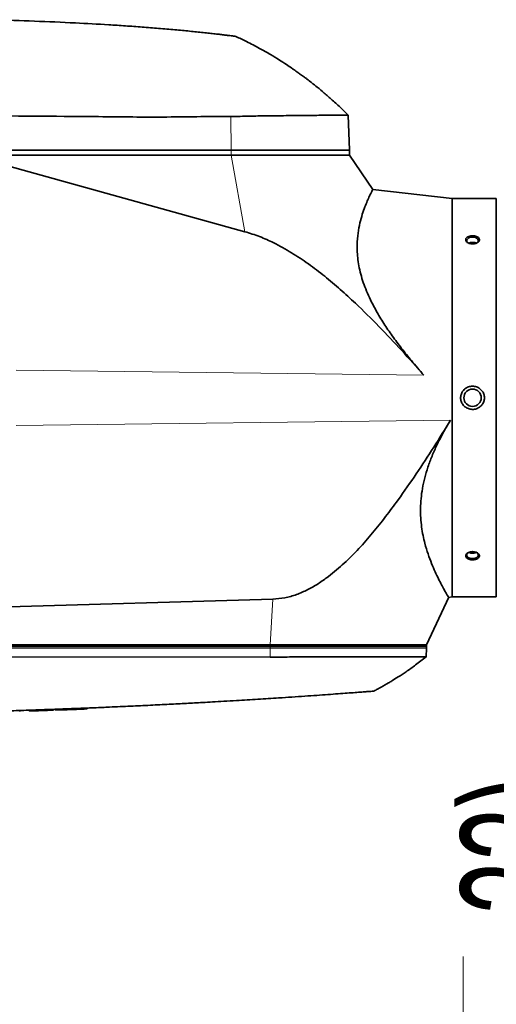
# Model space of a CAD drawing. Header units: millimetres. Extents: x 0 to 11920, y 0 to 8400.
# Tile 39 of 120: x 4502 to 4782, y 7000 to 7578. Entities that reach past the tile are written whole.
import ezdxf

# ---------------------------------------------------------------- set-up
doc = ezdxf.new("R2010")
doc.units = ezdxf.units.MM
doc.header["$LTSCALE"] = 20
doc.styles.add('SLDTEXTSTYLE0', font='TXT', dxfattribs={"width": 0.605})
doc.dimstyles.new('SLDDIMSTYLE2', dxfattribs={"dimtxt": 70, "dimasz": 70, "dimexe": 0, "dimexo": 0.0625, "dimgap": 17.5, "dimtad": 1, "dimdec": 1, "dimrnd": 1e-09, "dimzin": 12, "dimdsep": 46, "dimtxsty": 'SLDTEXTSTYLE0', "dimsah": 1, "dimcen": 0.09, "dimadec": 0, "dimazin": 3, "dimtfac": 1, "dimtmove": 0, "dimatfit": 0, "dimfxl": 1, "dimfrac": 2, "dimtolj": 1, "dimtzin": 12, "dimarcsym": 0})

# ---------------------------------------------------------------- blocks, each defined once
blk = doc.blocks.new('SW_SYMBOL_HOLE_DEPTH')
at = {"color": 0, "linetype": 'Continuous', "lineweight": 18}
for p, q in [((0, 17500), (16000, 17500)), ((8000, 17500), (8000, 1500)), ((2000, 11100), (8000, 1500)), ((14000, 11100), (8000, 1500))]:
    blk.add_line(p, q, dxfattribs=at)
blk = doc.blocks.new('_D_83')
at = {"color": 7, "linetype": 'Continuous', "lineweight": 0}
for p, q in [((4851.83, 7409.12), (4851.83, 7529.12)), ((5477.07, 7409.12), (4821.83, 7409.12)), ((4851.83, 7409.12), (4851.83, 7303.12)), ((5491.75, 7303.12), (4821.83, 7303.12)), ((4851.83, 7303.12), (4851.83, 6421.16))]:
    blk.add_line(p, q, dxfattribs=at)
at = {"color": 7, "linetype": 'Continuous', "lineweight": 18}
for points in [[(4851.83, 7409.12), (4861.83, 7479.12), (4841.83, 7479.12)], [(4851.83, 7303.12), (4841.83, 7233.12), (4861.83, 7233.12)]]:
    blk.add_solid(points, dxfattribs=at)
at = {"color": 7, "linetype": 'Continuous', "lineweight": 18, "xscale": 0.004511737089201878, "yscale": 0.004511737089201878, "zscale": 0.004511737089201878, "rotation": 89.9999999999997}
blk.add_blockref('SW_SYMBOL_HOLE_DEPTH', (4841.72, 6955.68), dxfattribs=at)
at = {"color": 7, "linetype": 'Continuous', "lineweight": 18, "char_height": 70, "attachment_point": 1, "rotation": 90, "style": 'SLDTEXTSTYLE0'}
for s, insert in [('22)', (4761.4, 7052.37)), ('(4x M12', (4761.4, 6607.82)), ('106', (4761.4, 6421.16))]:
    blk.add_mtext(s, dxfattribs=dict(at, insert=insert))

msp = doc.modelspace()

# ---------------------------------------------------------------- linework, layer by layer
at = {"color": 8, "linetype": 'Continuous', "lineweight": 18}
for p, q in [((4626.215669, 7521.354085), (4626.39971, 7501.615361)), ((4626.427681, 7501.615361), (4626.427681, 7498.615361)), ((4634.520025, 7453.681373), (4626.427681, 7498.615361)), ((4500.021951, 7372.412824), (4739.729383, 7369.368473)), ((4500.021951, 7339.817897), (4755.482021, 7343.062311)), ((4650.952369, 7237.840051), (4649.404496, 7211.115361)), ((4329.544571, 7209.115361), (4649.400159, 7209.115361)), ((4649.377382, 7203.864211), (4649.400159, 7209.115361)), ((4649.400159, 7209.115361), (4649.404496, 7210.115361)), ((4649.400159, 7209.115361), (4741.327721, 7209.115361)), ((4649.404496, 7210.115361), (4649.404496, 7211.115361)), ((4527.048893, 7172.820409), (4527.048893, 7173.320409))]:
    msp.add_line(p, q, dxfattribs=at)
at = {"color": 7, "linetype": 'Continuous', "lineweight": 35}
for p, q in [((4695.957879, 7501.615361), (4695.240349, 7522.162727)), ((4403.815708, 7501.615361), (4626.427681, 7501.615361)), ((4626.427681, 7501.615361), (4696.062642, 7501.615361)), ((4696.062642, 7498.615361), (4696.062642, 7501.615361)), ((4471.905684, 7498.615361), (4626.427681, 7498.615361)), ((4634.520025, 7453.681373), (4471.905684, 7498.615361)), ((4626.427681, 7498.615361), (4696.062642, 7498.615361)), ((4709.693979, 7478.406072), (4696.062642, 7498.615361)), ((4756.362642, 7473.115361), (4709.647698, 7478.437856)), ((4782.362642, 7473.115361), (4756.362642, 7473.115361)), ((4756.362642, 7239.115361), (4756.362642, 7473.115361)), ((4782.362642, 7473.115361), (4782.362642, 7239.115361)), ((4395.471791, 7230.322729), (4650.952369, 7237.840051)), ((4741.362642, 7211.115361), (4754.338449, 7238.942069)), ((4754.261435, 7238.875958), (4756.362642, 7239.115361)), ((4756.362642, 7239.115361), (4782.362642, 7239.115361)), ((4649.404496, 7211.115361), (4323.362642, 7211.115361)), ((4329.548909, 7210.115361), (4649.404496, 7210.115361)), ((4741.362642, 7211.115361), (4649.404496, 7211.115361)), ((4649.404496, 7210.115361), (4741.362642, 7210.115361)), ((4741.147031, 7203.941073), (4741.327721, 7209.115361)), ((4741.327721, 7209.115361), (4741.362642, 7210.115361)), ((4741.362642, 7210.115361), (4741.362642, 7211.115361)), ((4502.08289, 7171.95421), (4502.08289, 7172.45553)), ((4507.896893, 7172.145045), (4507.896893, 7172.645045)), ((4521.861893, 7172.629609), (4521.861893, 7173.129609)), ((4523.115893, 7172.675199), (4523.115893, 7173.175199)), ((4523.115893, 7172.675199), (4527.048893, 7172.820409)), ((4532.635482, 7173.032637), (4532.057611, 7173.010212)), ((4537.650893, 7173.224881), (4537.650893, 7173.72424)), ((4538.260587, 7173.252849), (4537.650893, 7173.228677)), ((4538.260587, 7173.252849), (4538.260587, 7173.752849)), ((4539.188234, 7173.289855), (4539.188234, 7173.789855)), ((4541.868891, 7173.395796), (4541.868891, 7173.897474))]:
    msp.add_line(p, q, dxfattribs=at)
at = {"color": 7, "linetype": 'Continuous', "lineweight": 35, "flags": 128}
for points in [[(4768.362642, 7450.511644), (4767.258663, 7450.399498), (4766.274318, 7450.07521), (4765.516276, 7449.573923), (4765.066681, 7448.949959), (4764.974254, 7448.270934), (4765.249012, 7447.610431), (4765.86118, 7447.040026), (4765.958688, 7446.978167)], [(4770.542912, 7446.853651), (4770.864103, 7447.040026), (4771.476271, 7447.610431), (4771.751029, 7448.270934), (4771.658603, 7448.949959), (4771.209008, 7449.573923), (4770.450965, 7450.07521), (4769.46662, 7450.399498), (4768.362642, 7450.511644)], [(4765.893567, 7265.211815), (4765.516276, 7264.920933), (4765.066681, 7264.296969), (4764.974254, 7263.617944), (4765.249012, 7262.957441), (4765.86118, 7262.387036), (4766.74442, 7261.968541), (4767.80302, 7261.747306), (4768.922263, 7261.747306), (4769.980863, 7261.968541), (4770.864103, 7262.387036), (4771.476271, 7262.957441), (4771.751029, 7263.617944), (4771.658603, 7264.296969), (4771.209008, 7264.920933), (4770.542912, 7265.377071)], [(4329.522129, 7203.941341), (4490.237928, 7203.905536), (4649.377382, 7203.864211)]]:
    msp.add_lwpolyline(points, dxfattribs=at)
at = {"color": 7, "linetype": 'Continuous', "lineweight": 35}
msp.add_circle((4768.362642, 7356.115361), 5.1, dxfattribs=at)
for start, end in [(271.900254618, 272.074301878), (272.138952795, 272.290268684)]:
    msp.add_arc((4355.362642, 11769.615361), 4600, start, end, dxfattribs=at)
for points, knots in [([(4480.166947, 7578.190949), (4482.317493, 7578.144783), (4500.550952, 7577.75336), (4525.329525, 7576.858185), (4551.210445, 7575.423376), (4564.289654, 7574.572677), (4572.461542, 7573.986206), (4578.965412, 7573.48427), (4583.80391, 7573.093197), (4588.612134, 7572.686016), (4593.291567, 7572.271494), (4597.751883, 7571.858685), (4602.035219, 7571.445868), (4606.139233, 7571.034071), (4610.044366, 7570.627134), (4613.676883, 7570.234531), (4617.042431, 7569.85847), (4620.085323, 7569.50758), (4622.700184, 7569.197468), (4624.857736, 7568.935522), (4626.593906, 7568.720657), (4627.931722, 7568.552561), (4628.786119, 7568.443892), (4629.193833, 7568.391798), (4629.171458, 7568.394641), (4629.163657, 7568.395633)], [0, 0, 0, 0, 0.035666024, 0.3023953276, 0.4110564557, 0.4654086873, 0.5197420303, 0.5467963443, 0.5738671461, 0.6017385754, 0.6295960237, 0.6566012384, 0.6836044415, 0.7113280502, 0.7390506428, 0.7670838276, 0.7951163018, 0.8240472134, 0.8529767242, 0.8796807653, 0.9063835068, 0.9339676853, 0.9615505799, 0.9865942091, 1, 1, 1, 1]), ([(4695.175835, 7522.180729), (4693.865572, 7523.494222), (4690.852552, 7526.514671), (4686.169575, 7530.815614), (4681.447597, 7534.943492), (4677.357856, 7538.332658), (4673.950967, 7541.038953), (4671.418565, 7542.981715), (4669.635766, 7544.317575), (4668.37825, 7545.245853), (4667.245063, 7546.071538), (4666.148593, 7546.860488), (4665.036916, 7547.650679), (4663.675087, 7548.606519), (4661.636723, 7550.012951), (4658.607618, 7552.045308), (4654.445139, 7554.724981), (4649.187005, 7557.935433), (4642.776725, 7561.583688), (4636.001417, 7565.180535), (4631.277904, 7567.380433), (4629.151778, 7568.370641)], [0, 0, 0, 0, 0.0687036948, 0.1579878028, 0.2354043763, 0.3009664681, 0.3546769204, 0.3965324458, 0.4191678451, 0.4371803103, 0.4544180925, 0.4710936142, 0.487206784, 0.5049294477, 0.5327112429, 0.5789212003, 0.6400156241, 0.7160365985, 0.8070490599, 0.9131497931, 1, 1, 1, 1]), ([(4626.215669, 7521.354085), (4619.52769, 7521.319296), (4606.15151, 7521.249718), (4579.403836, 7520.846748), (4535.607301, 7521.481687), (4486.641386, 7521.606189), (4439.18558, 7522.202308), (4415.459301, 7522.148631), (4403.596537, 7522.121793)], [0, 0, 0, 0, 0.09013309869, 0.18026919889, 0.36052589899, 0.68026011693, 0.84013512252, 1, 1, 1, 1]), ([(4695.155068, 7522.159748), (4695.167832, 7522.159791), (4695.202817, 7522.15991), (4694.52246, 7522.152829), (4693.191423, 7522.145465), (4691.153723, 7522.132274), (4688.47543, 7522.11011), (4685.198757, 7522.080018), (4681.338865, 7522.045592), (4676.864727, 7522.008576), (4671.844244, 7521.959807), (4666.368073, 7521.905422), (4660.438676, 7521.842063), (4654.025052, 7521.763445), (4646.264211, 7521.664733), (4638.741037, 7521.612276), (4631.686473, 7521.400161), (4628.039179, 7521.369443), (4626.215669, 7521.354085)], [0, 0, 0, 0, 0.0367239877, 0.1006546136, 0.1645852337, 0.230373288, 0.2961613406, 0.3600914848, 0.424021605, 0.4898087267, 0.5555958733, 0.6195338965, 0.6834719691, 0.749266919, 0.8150618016, 0.9068396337, 0.9534232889, 1, 1, 1, 1]), ([(4709.63992, 7478.369609), (4709.650302, 7478.389878), (4709.71969, 7478.525352), (4709.420452, 7477.943248), (4708.762469, 7476.649756), (4707.771867, 7474.604657), (4706.512728, 7471.83714), (4705.0626, 7468.294774), (4703.538884, 7463.997133), (4702.097354, 7458.874644), (4700.944046, 7452.921687), (4700.439268, 7447.077529), (4700.507002, 7441.773636), (4700.899823, 7437.242105), (4701.692171, 7432.467596), (4702.900522, 7427.533536), (4704.520195, 7422.534872), (4706.528863, 7417.474423), (4708.930717, 7412.346608), (4712.0993, 7406.412565), (4716.14421, 7399.762688), (4721.170217, 7392.403115), (4726.617969, 7385.119378), (4732.803007, 7377.392061), (4737.276344, 7372.210099), (4739.729383, 7369.368473)], [0, 0, 0, 0, 0.0099156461, 0.0662741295, 0.1172398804, 0.1682083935, 0.2205364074, 0.2728665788, 0.3262175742, 0.3795619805, 0.4346801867, 0.4897661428, 0.5216252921, 0.5534795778, 0.586227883, 0.6189742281, 0.6508595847, 0.6827479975, 0.7155232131, 0.7483039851, 0.7957950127, 0.8433044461, 0.8920486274, 0.940802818, 1, 1, 1, 1]), ([(4739.729383, 7369.368473), (4735.426711, 7374.226772), (4726.820904, 7383.943894), (4713.444834, 7398.093578), (4701.338142, 7409.9977), (4690.641875, 7419.779549), (4681.483398, 7427.554358), (4671.94068, 7434.845911), (4661.966268, 7441.489264), (4652.351077, 7446.815816), (4643.202198, 7450.978485), (4637.422407, 7452.777819), (4634.520025, 7453.681373)], [0, 0, 0, 0, 0.1425752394, 0.285165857, 0.4276885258, 0.5154893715, 0.6035749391, 0.6915638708, 0.7792663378, 0.8667449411, 0.9330845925, 1, 1, 1, 1]), ([(4771.521912, 7450.410131), (4771.246854, 7450.579578), (4770.660008, 7450.9411), (4769.441295, 7451.253092), (4768.068902, 7451.333572), (4766.713, 7451.141595), (4765.547008, 7450.697165), (4764.710997, 7450.048121), (4764.298788, 7449.270273), (4764.343822, 7448.452035), (4764.828693, 7447.681593), (4765.699265, 7447.040771), (4766.869886, 7446.603162), (4768.220708, 7446.427602), (4769.600312, 7446.544938), (4770.842692, 7446.945511), (4771.794534, 7447.575822), (4772.347041, 7448.35104), (4772.441212, 7449.16938), (4772.135578, 7449.883502), (4771.704295, 7450.253616), (4771.521912, 7450.410131)], [0, 0, 0, 0, 0.0474447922, 0.1012254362, 0.1557540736, 0.2107117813, 0.2655691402, 0.3198188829, 0.3731824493, 0.4257801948, 0.478107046, 0.5307809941, 0.5842358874, 0.6385425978, 0.6934188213, 0.7483670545, 0.8028521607, 0.8565010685, 0.9092997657, 0.9616442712, 1, 1, 1, 1]), ([(4768.362642, 7447.39663), (4767.98556, 7447.371789), (4767.231401, 7447.322107), (4766.451052, 7447.108027), (4766.168326, 7446.912872), (4766.133856, 7446.889079)], [0, 0, 0, 0, 0.4675441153, 0.9350830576, 1, 1, 1, 1]), ([(4770.531991, 7446.899742), (4770.404999, 7446.971488), (4770.001668, 7447.199356), (4769.218092, 7447.361638), (4768.600882, 7447.386885), (4768.362642, 7447.39663)], [0, 0, 0, 0, 0.2200698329, 0.698951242, 1, 1, 1, 1]), ([(4773.233201, 7351.230699), (4773.690037, 7351.742173), (4774.660432, 7352.828628), (4775.389319, 7354.964593), (4775.394791, 7357.25221), (4774.636105, 7359.397773), (4773.212803, 7361.189632), (4771.246981, 7362.453455), (4768.92385, 7363.029287), (4766.498824, 7362.813598), (4764.272853, 7361.803967), (4762.534512, 7360.12175), (4761.495096, 7357.994012), (4761.246684, 7355.695477), (4761.773122, 7353.480583), (4762.998079, 7351.557538), (4764.808835, 7350.109049), (4767.04565, 7349.299326), (4769.461828, 7349.267166), (4771.635903, 7349.948554), (4772.749604, 7350.842517), (4773.233201, 7351.230699)], [0, 0, 0, 0, 0.0473269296, 0.1005302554, 0.1524429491, 0.2037697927, 0.2556073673, 0.3087460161, 0.3633422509, 0.4189524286, 0.4747911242, 0.5299795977, 0.5838025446, 0.6361019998, 0.6874960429, 0.7390627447, 0.7917414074, 0.8459013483, 0.9012659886, 0.9571271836, 1, 1, 1, 1]), ([(4650.952369, 7237.840051), (4653.307737, 7238.031218), (4658.020654, 7238.41373), (4664.905336, 7240.422492), (4671.497581, 7243.303976), (4677.760312, 7246.942719), (4685.005457, 7252.080277), (4693.044833, 7258.89253), (4701.667083, 7267.514869), (4709.715827, 7276.711789), (4717.303471, 7286.295586), (4725.881684, 7297.855085), (4735.377475, 7311.427601), (4745.642445, 7327.111873), (4752.202244, 7337.745631), (4755.482021, 7343.062311)], [0, 0, 0, 0, 0.0464321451, 0.0929072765, 0.1400293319, 0.1873475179, 0.2345982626, 0.3138982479, 0.3934004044, 0.4732023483, 0.5531212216, 0.6327717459, 0.7551578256, 0.877583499, 1, 1, 1, 1]), ([(4754.249159, 7238.983704), (4754.255682, 7238.972335), (4754.273279, 7238.941663), (4753.774101, 7239.785354), (4752.879507, 7241.318522), (4751.667057, 7243.457991), (4750.14896, 7246.237473), (4748.358689, 7249.705372), (4746.36918, 7253.847813), (4744.263752, 7258.718345), (4742.17584, 7264.279195), (4740.47365, 7269.879378), (4739.223942, 7275.244378), (4738.378633, 7280.219021), (4737.84853, 7285.530724), (4737.710804, 7291.122897), (4738.033309, 7296.912511), (4738.842169, 7302.916691), (4740.193761, 7309.1197), (4742.091948, 7315.50736), (4744.50405, 7321.936216), (4747.393055, 7328.416845), (4750.690472, 7334.857772), (4753.46672, 7339.737685), (4755.109996, 7342.448585), (4755.482021, 7343.062311)], [0, 0, 0, 0, 0.0340401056, 0.0918320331, 0.1427032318, 0.1935773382, 0.2457662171, 0.2979584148, 0.3520931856, 0.4062283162, 0.4617454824, 0.5172520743, 0.5549724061, 0.5926869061, 0.631287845, 0.6698802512, 0.7077050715, 0.7455259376, 0.7848560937, 0.8241913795, 0.8645304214, 0.9048796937, 0.9463641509, 0.9878572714, 1, 1, 1, 1]), ([(4771.422146, 7261.749931), (4771.655816, 7261.940633), (4772.151336, 7262.345034), (4772.448901, 7263.11332), (4772.324945, 7263.926288), (4771.762722, 7264.679471), (4770.829763, 7265.287872), (4769.615773, 7265.681018), (4768.247537, 7265.803819), (4766.880708, 7265.632206), (4765.681314, 7265.184091), (4764.796351, 7264.519921), (4764.326381, 7263.729479), (4764.312552, 7262.910635), (4764.743079, 7262.151749), (4765.568155, 7261.525846), (4766.705748, 7261.093033), (4768.04257, 7260.898698), (4769.422837, 7260.973321), (4770.605164, 7261.274406), (4771.177256, 7261.607392), (4771.422146, 7261.749931)], [0, 0, 0, 0, 0.0474216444, 0.1005618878, 0.1530632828, 0.2054084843, 0.2582023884, 0.3118197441, 0.366260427, 0.4211899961, 0.4760902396, 0.5304399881, 0.5839194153, 0.63659336, 0.6889189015, 0.741516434, 0.7948574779, 0.8490629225, 0.9038899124, 0.9588590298, 1, 1, 1, 1]), ([(4766.195792, 7265.319725), (4766.423143, 7265.212748), (4766.95016, 7264.964764), (4768.004246, 7264.809371), (4769.147199, 7264.855365), (4770.055367, 7265.047984), (4770.445811, 7265.277412), (4770.565006, 7265.347452)], [0, 0, 0, 0, 0.1807717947, 0.419043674, 0.6572211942, 0.8953559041, 1, 1, 1, 1]), ([(4649.377382, 7203.864211), (4652.734832, 7203.867271), (4659.449733, 7203.873393), (4669.405034, 7203.883022), (4679.174441, 7203.892207), (4688.073822, 7203.900613), (4695.978585, 7203.907611), (4703.008966, 7203.913717), (4709.628739, 7203.919451), (4715.720504, 7203.924371), (4721.189387, 7203.929041), (4726.069827, 7203.932609), (4730.353132, 7203.936229), (4733.959887, 7203.938729), (4736.834937, 7203.941038), (4739.024121, 7203.942491), (4740.454657, 7203.943639), (4741.143361, 7203.944271), (4741.077344, 7203.944223), (4741.057255, 7203.944208)], [0, 0, 0, 0, 0.0672177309, 0.1344354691, 0.2043759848, 0.2743165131, 0.3317995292, 0.3892825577, 0.4484356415, 0.5075887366, 0.5650710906, 0.6225534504, 0.6817057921, 0.7408581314, 0.7983403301, 0.8558225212, 0.9149746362, 0.9741267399, 1, 1, 1, 1]), ([(4710.362642, 7183.834187), (4711.084637, 7184.219371), (4712.395542, 7184.918737), (4714.148603, 7185.886754), (4715.499629, 7186.647097), (4716.598329, 7187.275314), (4717.72593, 7187.928429), (4719.17045, 7188.778727), (4721.525707, 7190.196144), (4724.975373, 7192.349523), (4729.661125, 7195.444459), (4735.187916, 7199.323278), (4739.041165, 7202.316055), (4741.087092, 7203.905105)], [0, 0, 0, 0, 0.06680005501, 0.12128694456, 0.16346924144, 0.19335248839, 0.22460164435, 0.26984269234, 0.33018229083, 0.44899457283, 0.60177498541, 0.78855775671, 1, 1, 1, 1]), ([(4355.362642, 7170.115361), (4362.042356, 7170.123726), (4375.051443, 7170.140017), (4394.039212, 7170.266511), (4411.975368, 7170.452533), (4428.859766, 7170.692905), (4444.607429, 7170.972792), (4459.230776, 7171.281057), (4472.742288, 7171.607074), (4485.239368, 7171.943983), (4497.171857, 7172.296809), (4508.441392, 7172.658615), (4518.949653, 7173.021524), (4528.148821, 7173.358966), (4536.039146, 7173.663084), (4542.620866, 7173.927143), (4547.366335, 7174.123661), (4550.575068, 7174.259217), (4552.491233, 7174.341076), (4553.784653, 7174.396806), (4554.489749, 7174.427334), (4554.758698, 7174.438999), (4554.86904, 7174.443789), (4554.916043, 7174.445829), (4554.936425, 7174.446714), (4554.945335, 7174.447101), (4554.949244, 7174.447271), (4554.951122, 7174.447353), (4559.062194, 7174.625896), (4567.05933, 7174.983961), (4578.718215, 7175.536474), (4589.706132, 7176.084335), (4599.933354, 7176.618043), (4608.442402, 7177.080381), (4615.726328, 7177.48825), (4622.368129, 7177.869212), (4629.164304, 7178.26949), (4635.840116, 7178.67271), (4642.104994, 7179.059729), (4648.293492, 7179.450472), (4655.023105, 7179.884421), (4662.224837, 7180.359878), (4669.733484, 7180.868262), (4676.822057, 7181.359592), (4683.409192, 7181.826051), (4689.422918, 7182.260237), (4694.787937, 7182.654313), (4699.442382, 7183.001317), (4703.33923, 7183.295509), (4706.417535, 7183.530265), (4708.679281, 7183.704089), (4709.966323, 7183.803499), (4710.500221, 7183.844831), (4710.352789, 7183.833425), (4710.347911, 7183.833048)], [0, 0, 0, 0, 0.0501984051, 0.0977639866, 0.1426967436, 0.1849966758, 0.2246637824, 0.2610598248, 0.2949162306, 0.3262329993, 0.3550101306, 0.3846286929, 0.4109677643, 0.4340273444, 0.4538074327, 0.4703080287, 0.4835291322, 0.4895004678, 0.4944433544, 0.4979423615, 0.4992296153, 0.4997471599, 0.4999654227, 0.5000596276, 0.5001007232, 0.5001187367, 0.5001266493, 0.5001301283, 0.5001328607, 0.5310507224, 0.5602892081, 0.5878483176, 0.6137280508, 0.6372519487, 0.6518884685, 0.668553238, 0.6872462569, 0.7030556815, 0.718797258, 0.7344815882, 0.7501623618, 0.7708556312, 0.7916787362, 0.8124468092, 0.8331311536, 0.8539409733, 0.8747297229, 0.8954134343, 0.9161867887, 0.9370097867, 0.9576884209, 0.9784569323, 0.9992872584, 1, 1, 1, 1]), ([(4537.556324, 7173.224881), (4537.519259, 7173.223407), (4537.436075, 7173.2201), (4535.89635, 7173.159213), (4533.384819, 7173.061145), (4530.277261, 7172.941626), (4528.068265, 7172.858684), (4527.048893, 7172.820409)], [0, 0, 0, 0, 0.1723422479, 0.3867828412, 0.6013215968, 0.816024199, 1, 1, 1, 1]), ([(4541.81831, 7173.395796), (4541.820711, 7173.395893), (4541.826948, 7173.396145), (4541.333587, 7173.376147), (4540.475581, 7173.341462), (4539.620803, 7173.307196), (4539.188234, 7173.289855)], [0, 0, 0, 0, 0.1821229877, 0.472947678, 0.7332795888, 1, 1, 1, 1])]:
    msp.add_open_spline(points, degree=3, knots=knots, dxfattribs=at)

# ---------------------------------------------------------------- dimensions: what is measured, and where the dimension line sits
at = {"color": 7, "linetype": 'Continuous', "lineweight": 18}
dim = msp.add_linear_dim(base=(4851.833527, 7303.115361), p1=(5481.07332, 7409.115361), p2=(5495.753346, 7303.115361), angle=90, text='<> (4x M12{\\fGDT;x}22)', dimstyle='SLDDIMSTYLE2', dxfattribs=at)
dim.commit()
dim.dimension.update_dxf_attribs({"geometry": '_D_83', "text_midpoint": (4851.833527, 6806.228096), "dimtype": 160})

doc.saveas('drawing.dxf')
